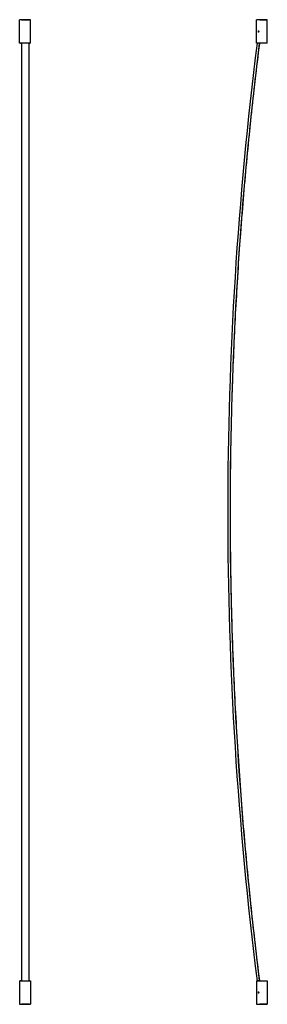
# Model space of a CAD drawing. Header units: millimetres. Extents: x 2294 to 3086, y 3685 to 6827.
import ezdxf

# ---------------------------------------------------------------- set-up
doc = ezdxf.new("R2010")
doc.units = ezdxf.units.MM
doc.header["$LTSCALE"] = 20

msp = doc.modelspace()

# ---------------------------------------------------------------- linework, layer by layer
at = {"color": 7, "linetype": 'Continuous', "lineweight": 25}
for p, q in [((2293.8, 6752.2), (2293.8, 6827.2)), ((2328.8, 6827.2), (2293.8, 6827.2)), ((2326, 6827.4), (2296.6, 6827.4)), ((2296.6, 6827.4), (2296.9, 6827.2)), ((2299.5, 6827.2), (2323.2, 6827.2)), ((2299.5, 6827.2), (2299.5, 6827.2)), ((2323.2, 6827.2), (2323.2, 6827.2)), ((2325.8, 6827.2), (2326, 6827.4)), ((2328.8, 6752.2), (2328.8, 6827.2)), ((3050.5, 6752.2), (3050.5, 6827.2)), ((3085.5, 6827.2), (3050.5, 6827.2)), ((3061, 6827.2), (3085, 6827.4)), ((3085.5, 6752.2), (3085.5, 6827.2)), ((3056.8, 6790.1), (3057.5, 6790.6)), ((3056.8, 6790.1), (3056.8, 6789.3)), ((3056.8, 6789.3), (3057.5, 6788.8)), ((3057.5, 6790.9), (3057.5, 6791.2)), ((3058.3, 6790.1), (3057.5, 6790.6)), ((3058.3, 6789.3), (3057.5, 6788.8)), ((3057.5, 6788.5), (3057.5, 6788.2)), ((3058.3, 6790.1), (3058.3, 6789.3)), ((2328.8, 6752.2), (2293.8, 6752.2)), ((2296.9, 6752.2), (2296.6, 6752)), ((2296.6, 6752), (2299.6, 6752)), ((2299.6, 6752.2), (2299.5, 6752.2)), ((2299.5, 6752.2), (2299.5, 6752.2)), ((2299.6, 6752.2), (2299.6, 3760)), ((2323, 6752.2), (2323, 3760)), ((2323.2, 6752.2), (2323, 6752.2)), ((2323, 6752), (2326, 6752)), ((2323.2, 6752.2), (2323.2, 6752.2)), ((2326, 6752), (2325.8, 6752.2)), ((3085.5, 6752.2), (3050.5, 6752.2)), ((3060, 6751.7), (3052.5, 6752.2)), ((3060, 6751.7), (3059.9, 6751.3)), ((3060, 6752.2), (3060, 6751.7)), ((3060.2, 6752.2), (3060.2, 6751.7)), ((3085, 6752), (3061, 6752.2)), ((2293.8, 3760), (2328.8, 3760)), ((2293.8, 3760), (2293.8, 3685)), ((2299.6, 3760.2), (2296.6, 3760.2)), ((2296.6, 3760.2), (2296.9, 3760)), ((2299.5, 3760), (2299.6, 3760)), ((2299.5, 3760), (2299.5, 3760)), ((2326, 3760.2), (2323, 3760.2)), ((2323, 3760), (2323.2, 3760)), ((2323.2, 3760), (2323.2, 3760)), ((2325.8, 3760), (2326, 3760.2)), ((2328.8, 3760), (2328.8, 3685)), ((3050.5, 3760), (3050.5, 3685)), ((3050.5, 3760), (3085.5, 3760)), ((3060, 3760.5), (3052.5, 3760)), ((3059.9, 3760.9), (3060, 3760.5)), ((3060, 3760.5), (3060, 3760)), ((3060.2, 3760.5), (3060.2, 3760)), ((3061, 3760), (3085, 3760.2)), ((3085.5, 3760), (3085.5, 3685)), ((3056.8, 3722.9), (3057.5, 3723.4)), ((3056.8, 3722.9), (3056.8, 3722.1)), ((3056.8, 3722.1), (3057.5, 3721.6)), ((3057.5, 3723.7), (3057.5, 3724)), ((3058.3, 3722.9), (3057.5, 3723.4)), ((3058.3, 3722.1), (3057.5, 3721.6)), ((3057.5, 3721.3), (3057.5, 3721)), ((3058.3, 3722.9), (3058.3, 3722.1)), ((2293.8, 3685), (2328.8, 3685)), ((2296.9, 3685), (2296.6, 3684.8)), ((2296.6, 3684.8), (2326, 3684.8)), ((2323.2, 3685), (2299.5, 3685)), ((2299.5, 3685), (2299.5, 3685)), ((2323.2, 3685), (2323.2, 3685)), ((2326, 3684.8), (2325.8, 3685)), ((3050.5, 3685), (3085.5, 3685)), ((3085, 3684.8), (3061, 3685))]:
    msp.add_line(p, q, dxfattribs=at)
for centre, radius, start, end in [((2296.6, 6826.9), 0.5, 90.005, 144.4646), ((2326, 6826.9), 0.5, 35.5354, 89.995), ((3085, 6826.9), 0.5, 35.5314, 90.5), ((3089.1, 6827.3), 4.08, 178.0583, 180.9988), ((3057.5, 6789.7), 1.65, 0, 180), ((3057.5, 6789.7), 1.65, 180, 0), ((3057.5, 6789.7), 1.5, 90, 270), ((3057.5, 6789.7), 1.22, 90, 270), ((3057.5, 6789.7), 1.5, 270, 90), ((3057.5, 6789.7), 1.22, 270, 90), ((2296.6, 6752.5), 0.5, 215.5355, 269.9949), ((2326, 6752.5), 0.5, 270.005, 324.4646), ((14958.9, 5256.1), 12000, 172.83803, 187.16197), ((14958.9, 5256.1), 11992.6, 172.83803, 187.16197), ((3085, 6752.5), 0.5, 269.5, 324.4686), ((3089.1, 6752.1), 4.08, 179.0012, 181.9417), ((2296.6, 3759.7), 0.5, 90.005, 144.4646), ((2326, 3759.7), 0.5, 35.5355, 89.9949), ((3085, 3759.7), 0.5, 35.5314, 90.5), ((3089.8, 3760.1), 4.79, 178.2748, 180.7823), ((3057.5, 3722.5), 1.65, 0, 180), ((3057.5, 3722.5), 1.65, 180, 0), ((3057.5, 3722.5), 1.5, 90, 270), ((3057.5, 3722.5), 1.22, 90, 270), ((3057.5, 3722.5), 1.5, 270, 90), ((3057.5, 3722.5), 1.22, 270, 90), ((2296.6, 3685.3), 0.5, 215.5354, 269.995), ((2326, 3685.3), 0.5, 270.005, 324.4646), ((3085, 3685.3), 0.5, 269.5, 324.4686), ((3089.1, 3684.9), 4.08, 179.0012, 181.9417)]:
    msp.add_arc(centre, radius, start, end, dxfattribs=at)
for points, knots in [([(3060.2, 6751.7), (3055.4, 6712.8), (3045.8, 6635), (3032.9, 6518.2), (3021.1, 6401.2), (3010.5, 6284.1), (3001, 6167), (2992.6, 6049.7), (2985.4, 5932.3), (2979.3, 5813.1), (2974.2, 5691.9), (2970.4, 5568.8), (2967.8, 5445.6), (2966.5, 5322.5), (2966.4, 5199.3), (2967.7, 5076.2), (2970.1, 4953), (2973.9, 4829.9), (2978.9, 4706.9), (2985.2, 4583.9), (2992.7, 4460.9), (3001.3, 4340.4), (3011, 4222.3), (3021.5, 4106.7), (3033.2, 3991.2), (3046, 3875.7), (3055.4, 3798.9), (3060.2, 3760.5)], [0, 0, 0, 0, 0.039202, 0.0784, 0.1176, 0.1568, 0.196, 0.2352, 0.2744, 0.3136, 0.354667, 0.395733, 0.4368, 0.477867, 0.518933, 0.56, 0.601067, 0.642133, 0.6832, 0.724266, 0.765333, 0.8064, 0.84512, 0.88384, 0.92256, 0.961278, 1, 1, 1, 1]), ([(3060.2, 6751.7), (3060.2, 6751.7), (3060.2, 6751.7), (3060.1, 6751.7), (3060, 6751.7), (3060, 6751.7), (3060, 6751.7)], [0, 0, 0, 0, 0.270021, 0.562117, 0.789541, 1, 1, 1, 1]), ([(3060.2, 3760.5), (3060.2, 3760.5), (3060.2, 3760.5), (3060.1, 3760.5), (3060.1, 3760.5), (3060.1, 3760.5), (3060, 3760.5), (3060, 3760.5), (3060, 3760.5)], [0, 0, 0, 0, 0.198446, 0.430741, 0.560216, 0.698252, 0.844847, 1, 1, 1, 1])]:
    msp.add_open_spline(points, degree=3, knots=knots, dxfattribs=at)

doc.saveas('drawing.dxf')
